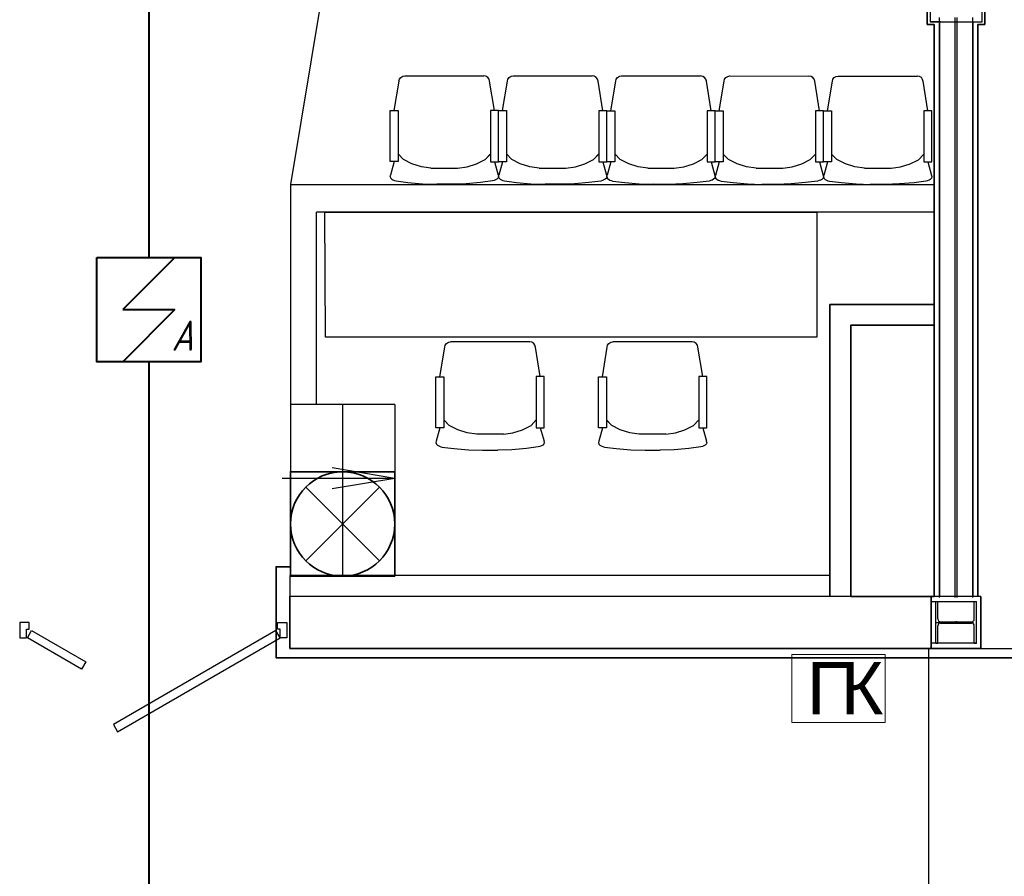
# Model space of a CAD drawing. Header units: millimetres. Extents: x -119471 to 297097, y -64331 to 65495.
# Tile 13 of 54: x -100768 to -96046, y -29320 to -25212. Entities that reach past the tile are written whole.
import ezdxf

# ---------------------------------------------------------------- set-up
doc = ezdxf.new("R2010")
doc.units = ezdxf.units.MM
doc.linetypes.add('GOST2.303 5', pattern=[75, 32.25, -21.5, 1.5, -19.75])
for name, color, linetype, lineweight in [('!В2 Пожар', 1, 'Continuous', 25), ('41 ПС датчики', 1, 'Continuous', 40), ('45 ДПЛС', 232, 'Continuous', 40), ('60 Оповещение', 213, 'Continuous', 35)]:
    doc.layers.add(name, color=color, linetype=linetype, lineweight=lineweight)
doc.styles.add('GOST 2.304', font='cs_gost2304.shx')
doc.styles.add('стиль1', font='arial.ttf')
doc.linetypes.add('GOST2.303 3', pattern='A,0,[1,Шадрино_стадия П_графич.часть1.Shx,S=0.394841,R=0,X=0,Y=0],-68.5,0', length=68.5)

# ---------------------------------------------------------------- blocks, each defined once
blk = doc.blocks.new('ПК')
at = {"layer": '!В2 Пожар', "color": 251, "lineweight": 13, "ltscale": 100, "true_color": 0x636466}
blk.add_lwpolyline([(447, 326.8), (0, 326.8), (0, 0), (447, 0)], close=True, dxfattribs=at)
at = {"layer": '!В2 Пожар', "color": 251, "ltscale": 100, "true_color": 0x636466, "char_height": 250, "attachment_point": 1, "style": 'стиль1'}
for s, insert in [('П', (71.7, 290.1)), ('К', (234.6, 290.1))]:
    blk.add_mtext(s, dxfattribs=dict(at, insert=insert))
blk = doc.blocks.new('A$C71DB1A2A')
at = {"layer": '41 ПС датчики', "color": 0, "ltscale": 20}
for p, q in [((125, 250), (-125, 0)), ((-125, 0), (125, 0)), ((125, 0), (-125, -250))]:
    blk.add_line(p, q, dxfattribs=at)
at = {"layer": '41 ПС датчики', "color": 0}
blk.add_lwpolyline([(-250, 250), (250, 250), (250, -250), (-250, -250)], close=True, dxfattribs=at)
at = {"layer": '41 ПС датчики', "color": 0, "style": 'GOST 2.304', "oblique": 15}
blk.add_text('А', height=145.3, dxfattribs=at).set_placement((108.3, -197.5))

msp = doc.modelspace()

# ---------------------------------------------------------------- linework, layer by layer
at = {"linetype": 'Continuous', "lineweight": 35}
for p, q in [((-96414.9, -24969.9), (-96414.9, -25234.9)), ((-96138.9, -24969.9), (-96138.9, -25234.9)), ((-96381.9, -25234.9), (-96414.9, -25234.9)), ((-96381.9, -25234.9), (-96381.9, -27977.5)), ((-96171.9, -25234.9), (-96171.9, -27977.5)), ((-96171.9, -25234.9), (-96138.9, -25234.9)), ((-99471.9, -27977.4), (-99472, -28227.4)), ((-99471.9, -27977.4), (-96157.9, -27977.5)), ((-99472, -28227.4), (-96157.9, -28227.4))]:
    msp.add_line(p, q, dxfattribs=at)
at = {"linetype": 'Continuous'}
for p, q in [((-99319.2, -25102.4), (-99469.2, -26002.4)), ((-96356.9, -27982.4), (-96356.9, -25202.4)), ((-96281.9, -27982.4), (-96281.9, -25202.4)), ((-96271.9, -27982.4), (-96271.9, -25202.4)), ((-96196.9, -27982.4), (-96196.9, -25202.4)), ((-96351.9, -25222.4), (-96401.9, -25222.4)), ((-96356.9, -25222.4), (-96356.9, -27977.4)), ((-96201.9, -25222.4), (-96151.9, -25222.4)), ((-96196.9, -25222.4), (-96196.9, -27977.4)), ((-98948.8, -25506.9), (-98946.6, -25497.1)), ((-98948.8, -25506.9), (-98946.6, -25497.1)), ((-98946.6, -25497.1), (-98940.3, -25488.8)), ((-98946.6, -25497.1), (-98940.3, -25488.8)), ((-98940.3, -25488.8), (-98931, -25483.2)), ((-98940.3, -25488.8), (-98931, -25483.3)), ((-98931, -25483.3), (-98921.1, -25481.5)), ((-98921.1, -25481.5), (-98541.5, -25481.7)), ((-98531.6, -25483.5), (-98541.5, -25481.7)), ((-98522.3, -25489), (-98531.6, -25483.5)), ((-98522.3, -25489), (-98531.6, -25483.5)), ((-98516.1, -25497.3), (-98522.3, -25489)), ((-98516.1, -25497.3), (-98522.3, -25489)), ((-98513.9, -25507.1), (-98516.1, -25497.3)), ((-98513.9, -25507.1), (-98516.1, -25497.3)), ((-98429.1, -25507.2), (-98426.9, -25497.4)), ((-98429.1, -25507.1), (-98426.9, -25497.4)), ((-98426.9, -25497.4), (-98420.6, -25489.1)), ((-98426.9, -25497.4), (-98420.6, -25489.1)), ((-98420.6, -25489.1), (-98411.3, -25483.5)), ((-98420.6, -25489.1), (-98411.3, -25483.5)), ((-98411.3, -25483.5), (-98401.4, -25481.8)), ((-98401.4, -25481.8), (-98021.8, -25482)), ((-98011.9, -25483.7), (-98021.8, -25482)), ((-98002.6, -25489.3), (-98011.9, -25483.7)), ((-98002.6, -25489.3), (-98011.9, -25483.7)), ((-97996.4, -25497.6), (-98002.6, -25489.3)), ((-97996.4, -25497.6), (-98002.6, -25489.3)), ((-97994.2, -25507.4), (-97996.4, -25497.6)), ((-97994.2, -25507.4), (-97996.4, -25497.6)), ((-97909.4, -25507.4), (-97907.2, -25497.6)), ((-97909.4, -25507.4), (-97907.2, -25497.6)), ((-97907.2, -25497.6), (-97900.9, -25489.3)), ((-97907.2, -25497.6), (-97900.9, -25489.3)), ((-97900.9, -25489.3), (-97891.6, -25483.8)), ((-97900.9, -25489.3), (-97891.6, -25483.8)), ((-97891.6, -25483.8), (-97881.7, -25482.1)), ((-97881.7, -25482.1), (-97502.1, -25482.3)), ((-97492.2, -25484), (-97502.1, -25482.3)), ((-97482.9, -25489.6), (-97492.2, -25484)), ((-97482.9, -25489.5), (-97492.2, -25484)), ((-97476.6, -25497.8), (-97482.9, -25489.5)), ((-97476.6, -25497.9), (-97482.9, -25489.6)), ((-97474.5, -25507.6), (-97476.6, -25497.8)), ((-97474.5, -25507.7), (-97476.6, -25497.9)), ((-97389.6, -25507.7), (-97387.4, -25497.9)), ((-97389.6, -25507.7), (-97387.4, -25497.9)), ((-97387.4, -25497.9), (-97381.2, -25489.6)), ((-97387.4, -25497.9), (-97381.2, -25489.6)), ((-97381.2, -25489.6), (-97371.9, -25484.1)), ((-97381.2, -25489.6), (-97371.9, -25484.1)), ((-97371.9, -25484.1), (-97362, -25482.3)), ((-97362, -25482.3), (-96982.4, -25482.5)), ((-96972.5, -25484.3), (-96982.4, -25482.5)), ((-96963.2, -25489.8), (-96972.5, -25484.3)), ((-96963.2, -25489.8), (-96972.5, -25484.3)), ((-96956.9, -25498.1), (-96963.2, -25489.8)), ((-96956.9, -25498.1), (-96963.2, -25489.8)), ((-96954.7, -25507.9), (-96956.9, -25498.1)), ((-96954.7, -25507.9), (-96956.9, -25498.1)), ((-96869.9, -25508), (-96867.7, -25498.2)), ((-96869.9, -25507.9), (-96867.7, -25498.2)), ((-96867.7, -25498.2), (-96861.5, -25489.9)), ((-96867.7, -25498.2), (-96861.5, -25489.9)), ((-96861.5, -25489.9), (-96852.2, -25484.3)), ((-96861.5, -25489.9), (-96852.2, -25484.3)), ((-96852.2, -25484.3), (-96842.3, -25482.6)), ((-96842.3, -25482.6), (-96462.6, -25482.8)), ((-96452.8, -25484.5), (-96462.6, -25482.8)), ((-96443.5, -25490.1), (-96452.8, -25484.5)), ((-96443.5, -25490.1), (-96452.8, -25484.5)), ((-96437.2, -25498.4), (-96443.5, -25490.1)), ((-96437.2, -25498.4), (-96443.5, -25490.1)), ((-96435, -25508.2), (-96437.2, -25498.4)), ((-96435, -25508.2), (-96437.2, -25498.4)), ((-98972, -25648.2), (-98948.7, -25506.7)), ((-98490.8, -25648.4), (-98513.9, -25506.9)), ((-98452.3, -25648.5), (-98429, -25506.9)), ((-97971.1, -25648.7), (-97994.2, -25507.1)), ((-97932.6, -25648.7), (-97909.3, -25507.2)), ((-97451.4, -25649), (-97474.5, -25507.4)), ((-97412.9, -25649), (-97389.6, -25507.5)), ((-96931.7, -25649.2), (-96954.8, -25507.7)), ((-96893.1, -25649.3), (-96869.9, -25507.7)), ((-96412, -25649.5), (-96435.1, -25507.9)), ((-99469.2, -26002.4), (-96381.9, -26002.4)), ((-98729.3, -26782.8), (-98727.1, -26773)), ((-98729.3, -26782.9), (-98727.1, -26773.1)), ((-98727.1, -26773), (-98720.9, -26764.7)), ((-98727.1, -26773.1), (-98720.9, -26764.8)), ((-98720.9, -26764.8), (-98711.5, -26759.2)), ((-98720.9, -26764.7), (-98711.5, -26759.2)), ((-98711.5, -26759.2), (-98701.7, -26757.5)), ((-98322, -26757.3), (-98701.7, -26757.5)), ((-98312.2, -26759), (-98322, -26757.3)), ((-98302.8, -26764.5), (-98312.2, -26759)), ((-98302.8, -26764.5), (-98312.2, -26759)), ((-98296.6, -26772.8), (-98302.8, -26764.5)), ((-98296.6, -26772.8), (-98302.8, -26764.5)), ((-98294.4, -26782.6), (-98296.6, -26772.8)), ((-98294.4, -26782.6), (-98296.6, -26772.8)), ((-97950.1, -26782.8), (-97948, -26773)), ((-97950.1, -26782.9), (-97948, -26773.1)), ((-97948, -26773), (-97941.7, -26764.7)), ((-97948, -26773.1), (-97941.7, -26764.8)), ((-97941.7, -26764.8), (-97932.4, -26759.2)), ((-97941.7, -26764.7), (-97932.4, -26759.2)), ((-97932.4, -26759.2), (-97922.5, -26757.5)), ((-97542.9, -26757.3), (-97922.5, -26757.5)), ((-97533, -26759), (-97542.9, -26757.3)), ((-97523.7, -26764.5), (-97533, -26759)), ((-97523.7, -26764.5), (-97533, -26759)), ((-97517.4, -26772.8), (-97523.7, -26764.5)), ((-97517.4, -26772.8), (-97523.7, -26764.5)), ((-97515.2, -26782.6), (-97517.4, -26772.8)), ((-97515.2, -26782.6), (-97517.4, -26772.8)), ((-98752.3, -26924.2), (-98729.2, -26782.6)), ((-98271.2, -26923.9), (-98294.4, -26782.4)), ((-97973.2, -26924.2), (-97950.1, -26782.6)), ((-97492, -26923.9), (-97515.3, -26782.4)), ((-99469.2, -27057.4), (-99469.2, -27877.4)), ((-98969.2, -27057.4), (-99469.2, -27057.4)), ((-99219.2, -27057.4), (-99219.2, -27877.4)), ((-98969.2, -27057.4), (-98969.2, -27877.4)), ((-98752.2, -27168.9), (-98770.1, -27234)), ((-98271, -27168.7), (-98253.1, -27233.7)), ((-97973.1, -27168.9), (-97991, -27234)), ((-97491.9, -27168.7), (-97473.9, -27233.7)), ((-98770.1, -27234), (-98771.5, -27239.7)), ((-98771.5, -27239.7), (-98769.4, -27247)), ((-98769.4, -27247), (-98763.9, -27252.8)), ((-98253.8, -27246.7), (-98259.3, -27252.5)), ((-98251.7, -27239.4), (-98253.8, -27246.7)), ((-98251.7, -27239.4), (-98253.1, -27233.7)), ((-97991, -27234), (-97992.3, -27239.7)), ((-97992.3, -27239.7), (-97990.3, -27247)), ((-97990.3, -27247), (-97984.8, -27252.8)), ((-97474.6, -27246.7), (-97480.1, -27252.5)), ((-97472.6, -27239.4), (-97474.6, -27246.7)), ((-97472.6, -27239.4), (-97473.9, -27233.7)), ((-98763.9, -27252.8), (-98757.7, -27256.5)), ((-98757.7, -27256.5), (-98750.7, -27259.2)), ((-98750.7, -27259.2), (-98742.6, -27261.4)), ((-98742.6, -27261.4), (-98685.6, -27268.6)), ((-98685.6, -27268.6), (-98615.7, -27274.6)), ((-98685.6, -27268.6), (-98615.7, -27274.6)), ((-98615.7, -27274.6), (-98547.9, -27277.1)), ((-98547.9, -27277.1), (-98475.2, -27277)), ((-98407.4, -27274.5), (-98475.2, -27277)), ((-98337.5, -27268.4), (-98407.4, -27274.5)), ((-98280.6, -27261.2), (-98337.5, -27268.4)), ((-98272.5, -27258.9), (-98280.6, -27261.2)), ((-98265.5, -27256.3), (-98272.5, -27258.9)), ((-98259.3, -27252.5), (-98265.5, -27256.3)), ((-97984.8, -27252.8), (-97978.5, -27256.5)), ((-97978.5, -27256.5), (-97971.6, -27259.2)), ((-97971.6, -27259.2), (-97963.4, -27261.4)), ((-97963.4, -27261.4), (-97906.5, -27268.6)), ((-97906.5, -27268.6), (-97836.6, -27274.6)), ((-97906.5, -27268.6), (-97836.6, -27274.6)), ((-97836.6, -27274.6), (-97768.8, -27277.1)), ((-97768.8, -27277.1), (-97696.1, -27277)), ((-97628.3, -27274.5), (-97696.1, -27277)), ((-97558.4, -27268.4), (-97628.3, -27274.5)), ((-97501.4, -27261.2), (-97558.4, -27268.4)), ((-97493.3, -27258.9), (-97501.4, -27261.2)), ((-97486.4, -27256.3), (-97493.3, -27258.9)), ((-97480.1, -27252.5), (-97486.4, -27256.3)), ((-99471.9, -28002.4), (-99471.9, -28002.4)), ((-96395.9, -28202.4), (-96395.9, -28002.4)), ((-96395.9, -28002.4), (-96187.4, -28002.4)), ((-96374.4, -28002.4), (-96364.4, -28002.4)), ((-96374.4, -28202.4), (-96374.4, -28002.4)), ((-96364.4, -28086.1), (-96364.4, -28002.4)), ((-96189.4, -28086.1), (-96189.4, -28002.4)), ((-96189.4, -28002.4), (-96179.4, -28002.4)), ((-96179.4, -28202.4), (-96179.4, -28002.4)), ((-96157.9, -27977.5), (-96157.9, -28227.4)), ((-96157.9, -27982.4), (-96157.9, -28227.4)), ((-99472, -28102.4), (-99472, -28176.4)), ((-96364.4, -28202.4), (-96364.4, -28118.6)), ((-96351.4, -28099.1), (-96202.4, -28099.1)), ((-96351.4, -28105.6), (-96202.4, -28105.6)), ((-96189.4, -28202.4), (-96189.4, -28118.6)), ((-99472, -28202.4), (-99472, -28202.4)), ((-99472, -28227.4), (-96157.9, -28227.4)), ((-96408.4, -28227.4), (-96408.4, -32702)), ((-96177.9, -28202.4), (-96395.9, -28202.4)), ((-96374.4, -28202.4), (-96364.4, -28202.4)), ((-96189.4, -28202.4), (-96179.4, -28202.4)), ((-96157.9, -28227.4), (-94669, -28227.4))]:
    msp.add_line(p, q, dxfattribs=at)
for p, q in [((-98927.5, -25882.3), (-98952.8, -25855.7)), ((-98535.5, -25882.5), (-98510.2, -25855.9)), ((-98535.5, -25882.5), (-98512.2, -25858)), ((-98407.8, -25882.6), (-98433.1, -25855.9)), ((-98015.8, -25882.8), (-97990.5, -25856.2)), ((-98015.8, -25882.8), (-97992.4, -25858.2)), ((-97888.1, -25882.9), (-97913.4, -25856.2)), ((-97496.1, -25883.1), (-97470.8, -25856.4)), ((-97496.1, -25883.1), (-97472.7, -25858.5)), ((-97368.4, -25883.1), (-97393.7, -25856.5)), ((-96976.4, -25883.3), (-96951.1, -25856.7)), ((-96976.4, -25883.3), (-96953, -25858.8)), ((-96848.7, -25883.4), (-96874, -25856.7)), ((-96456.7, -25883.6), (-96431.3, -25857)), ((-96456.7, -25883.6), (-96433.3, -25859)), ((-98972.1, -25892.9), (-98990.1, -25958)), ((-98886.6, -25903), (-98927.5, -25882.3)), ((-98841, -25917.5), (-98886.6, -25903)), ((-98795.4, -25923.6), (-98841, -25917.5)), ((-98795.4, -25923.6), (-98667.7, -25923.6)), ((-98667.7, -25923.6), (-98622.1, -25917.6)), ((-98622.1, -25917.6), (-98576.5, -25903.1)), ((-98576.5, -25903.1), (-98535.5, -25882.5)), ((-98576.5, -25903.1), (-98535.5, -25882.5)), ((-98490.9, -25893.2), (-98473, -25958.3)), ((-98452.4, -25893.2), (-98470.4, -25958.2)), ((-98366.9, -25903.2), (-98407.8, -25882.6)), ((-98321.3, -25917.8), (-98366.9, -25903.2)), ((-98275.7, -25923.8), (-98321.3, -25917.8)), ((-98275.7, -25923.8), (-98148, -25923.9)), ((-98148, -25923.9), (-98102.4, -25917.9)), ((-98102.4, -25917.9), (-98056.8, -25903.4)), ((-98056.8, -25903.4), (-98015.8, -25882.8)), ((-98056.8, -25903.4), (-98015.8, -25882.8)), ((-97971.2, -25893.4), (-97953.3, -25958.5)), ((-97932.7, -25893.5), (-97950.7, -25958.5)), ((-97847.2, -25903.5), (-97888.1, -25882.9)), ((-97801.6, -25918.1), (-97847.2, -25903.5)), ((-97755.9, -25924.1), (-97801.6, -25918.1)), ((-97755.9, -25924.1), (-97628.3, -25924.2)), ((-97628.3, -25924.2), (-97582.7, -25918.2)), ((-97582.7, -25918.2), (-97537, -25903.7)), ((-97537, -25903.7), (-97496.1, -25883.1)), ((-97537, -25903.7), (-97496.1, -25883.1)), ((-97451.5, -25893.7), (-97433.6, -25958.8)), ((-97413, -25893.7), (-97431, -25958.8)), ((-97327.5, -25903.8), (-97368.4, -25883.1)), ((-97281.9, -25918.3), (-97327.5, -25903.8)), ((-97236.2, -25924.4), (-97281.9, -25918.3)), ((-97236.2, -25924.4), (-97108.6, -25924.4)), ((-97108.6, -25924.4), (-97063, -25918.4)), ((-97063, -25918.4), (-97017.3, -25903.9)), ((-97017.3, -25903.9), (-96976.4, -25883.3)), ((-97017.3, -25903.9), (-96976.4, -25883.3)), ((-96931.8, -25894), (-96913.9, -25959.1)), ((-96893.3, -25894), (-96911.2, -25959)), ((-96807.7, -25904), (-96848.7, -25883.4)), ((-96762.1, -25918.6), (-96807.7, -25904)), ((-96716.5, -25924.6), (-96762.1, -25918.6)), ((-96716.5, -25924.6), (-96588.9, -25924.7)), ((-96588.9, -25924.7), (-96543.2, -25918.7)), ((-96543.2, -25918.7), (-96497.6, -25904.2)), ((-96497.6, -25904.2), (-96456.7, -25883.6)), ((-96497.6, -25904.2), (-96456.7, -25883.6)), ((-96412.1, -25894.3), (-96394.2, -25959.3)), ((-98991.4, -25963.7), (-98990.1, -25958)), ((-98991.4, -25963.7), (-98989.4, -25971)), ((-98989.4, -25971), (-98983.9, -25976.8)), ((-98473.7, -25971.3), (-98479.3, -25977.1)), ((-98471.7, -25963.9), (-98473.7, -25971.3)), ((-98473, -25958.3), (-98471.7, -25964)), ((-98471.7, -25963.9), (-98470.4, -25958.2)), ((-98471.7, -25963.9), (-98469.7, -25971.3)), ((-98469.7, -25971.3), (-98464.2, -25977.1)), ((-97954, -25971.5), (-97959.5, -25977.3)), ((-97952, -25964.2), (-97954, -25971.5)), ((-97953.3, -25958.5), (-97952, -25964.2)), ((-97952, -25964.2), (-97950.7, -25958.5)), ((-97952, -25964.2), (-97950, -25971.5)), ((-97950, -25971.5), (-97944.5, -25977.3)), ((-97434.3, -25971.8), (-97439.8, -25977.6)), ((-97432.3, -25964.5), (-97434.3, -25971.8)), ((-97433.6, -25958.8), (-97432.3, -25964.5)), ((-97432.3, -25964.5), (-97431, -25958.8)), ((-97432.3, -25964.5), (-97430.3, -25971.8)), ((-97430.3, -25971.8), (-97424.7, -25977.6)), ((-96914.6, -25972.1), (-96920.1, -25977.9)), ((-96912.6, -25964.7), (-96914.6, -25972.1)), ((-96913.9, -25959.1), (-96912.6, -25964.8)), ((-96912.6, -25964.7), (-96911.2, -25959)), ((-96912.6, -25964.7), (-96910.6, -25972.1)), ((-96910.6, -25972.1), (-96905, -25977.9)), ((-96394.9, -25972.3), (-96400.4, -25978.1)), ((-96392.9, -25965), (-96394.9, -25972.3)), ((-96394.2, -25959.3), (-96392.9, -25965)), ((-98983.9, -25976.8), (-98977.6, -25980.5)), ((-98977.6, -25980.5), (-98970.7, -25983.2)), ((-98970.7, -25983.2), (-98962.6, -25985.5)), ((-98962.6, -25985.5), (-98905.6, -25992.7)), ((-98905.6, -25992.7), (-98835.7, -25998.7)), ((-98835.7, -25998.7), (-98767.9, -26001.3)), ((-98695.2, -26001.3), (-98767.9, -26001.3)), ((-98627.4, -25998.8), (-98695.2, -26001.3)), ((-98557.5, -25992.8), (-98627.4, -25998.8)), ((-98557.5, -25992.8), (-98627.4, -25998.8)), ((-98500.6, -25985.7), (-98557.5, -25992.8)), ((-98492.5, -25983.4), (-98500.6, -25985.7)), ((-98485.5, -25980.8), (-98492.5, -25983.4)), ((-98479.3, -25977.1), (-98485.5, -25980.8)), ((-98464.2, -25977.1), (-98457.9, -25980.8)), ((-98457.9, -25980.8), (-98451, -25983.5)), ((-98451, -25983.5), (-98442.9, -25985.7)), ((-98442.9, -25985.7), (-98385.9, -25992.9)), ((-98385.9, -25992.9), (-98316, -25999)), ((-98316, -25999), (-98248.2, -26001.6)), ((-98175.5, -26001.6), (-98248.2, -26001.6)), ((-98107.7, -25999.1), (-98175.5, -26001.6)), ((-98037.8, -25993.1), (-98107.7, -25999.1)), ((-98037.8, -25993.1), (-98107.7, -25999.1)), ((-97980.9, -25986), (-98037.8, -25993.1)), ((-97972.8, -25983.7), (-97980.9, -25986)), ((-97965.8, -25981), (-97972.8, -25983.7)), ((-97959.5, -25977.3), (-97965.8, -25981)), ((-97944.5, -25977.3), (-97938.2, -25981.1)), ((-97938.2, -25981.1), (-97931.3, -25983.7)), ((-97931.3, -25983.7), (-97923.2, -25986)), ((-97923.2, -25986), (-97866.2, -25993.2)), ((-97866.2, -25993.2), (-97796.3, -25999.3)), ((-97796.3, -25999.3), (-97728.5, -26001.8)), ((-97655.8, -26001.9), (-97728.5, -26001.8)), ((-97588, -25999.4), (-97655.8, -26001.9)), ((-97518.1, -25993.4), (-97588, -25999.4)), ((-97518.1, -25993.4), (-97588, -25999.4)), ((-97461.1, -25986.2), (-97518.1, -25993.4)), ((-97453, -25984), (-97461.1, -25986.2)), ((-97446.1, -25981.3), (-97453, -25984)), ((-97439.8, -25977.6), (-97446.1, -25981.3)), ((-97424.7, -25977.6), (-97418.5, -25981.3)), ((-97418.5, -25981.3), (-97411.5, -25984)), ((-97411.5, -25984), (-97403.4, -25986.3)), ((-97403.4, -25986.3), (-97346.5, -25993.5)), ((-97346.5, -25993.5), (-97276.6, -25999.5)), ((-97276.6, -25999.5), (-97208.8, -26002.1)), ((-97136.1, -26002.1), (-97208.8, -26002.1)), ((-97068.3, -25999.6), (-97136.1, -26002.1)), ((-96998.4, -25993.6), (-97068.3, -25999.6)), ((-96998.4, -25993.7), (-97068.3, -25999.6)), ((-96941.4, -25986.5), (-96998.4, -25993.6)), ((-96933.3, -25984.2), (-96941.4, -25986.5)), ((-96926.4, -25981.6), (-96933.3, -25984.2)), ((-96920.1, -25977.9), (-96926.4, -25981.6)), ((-96905, -25977.9), (-96898.8, -25981.6)), ((-96898.8, -25981.6), (-96891.8, -25984.3)), ((-96891.8, -25984.3), (-96883.7, -25986.5)), ((-96883.7, -25986.5), (-96826.8, -25993.7)), ((-96826.8, -25993.7), (-96756.9, -25999.8)), ((-96756.9, -25999.8), (-96689.1, -26002.4)), ((-96616.4, -26002.4), (-96689.1, -26002.4)), ((-96548.6, -25999.9), (-96616.4, -26002.4)), ((-96478.7, -25993.9), (-96548.6, -25999.9)), ((-96478.7, -25993.9), (-96548.6, -25999.9)), ((-96421.7, -25986.8), (-96478.7, -25993.9)), ((-96413.6, -25984.5), (-96421.7, -25986.8)), ((-96406.7, -25981.8), (-96413.6, -25984.5)), ((-96400.4, -25978.1), (-96406.7, -25981.8)), ((-98707.7, -27158.3), (-98733, -27131.6)), ((-98707.7, -27158.3), (-98731, -27133.7)), ((-98315.6, -27158.1), (-98290.3, -27131.4)), ((-97928.5, -27158.3), (-97953.8, -27131.6)), ((-97928.5, -27158.3), (-97951.9, -27133.7)), ((-97536.5, -27158.1), (-97511.2, -27131.4)), ((-98666.7, -27178.9), (-98707.7, -27158.3)), ((-98666.7, -27178.9), (-98707.7, -27158.3)), ((-98621.1, -27193.4), (-98666.7, -27178.9)), ((-98575.4, -27199.4), (-98621.1, -27193.4)), ((-98447.8, -27199.3), (-98575.4, -27199.4)), ((-98447.8, -27199.3), (-98402.2, -27193.3)), ((-98402.2, -27193.3), (-98356.6, -27178.7)), ((-98356.6, -27178.7), (-98315.6, -27158.1)), ((-97887.5, -27178.9), (-97928.5, -27158.3)), ((-97887.5, -27178.9), (-97928.5, -27158.3)), ((-97841.9, -27193.4), (-97887.5, -27178.9)), ((-97796.3, -27199.4), (-97841.9, -27193.4)), ((-97668.6, -27199.3), (-97796.3, -27199.4)), ((-97668.6, -27199.3), (-97623, -27193.3)), ((-97623, -27193.3), (-97577.4, -27178.7)), ((-97577.4, -27178.7), (-97536.5, -27158.1))]:
    msp.add_line(p, q)
at = {"linetype": 'GOST2.303 3'}
for p, q in [((-98969.2, -27411.8), (-99269.6, -27361.5)), ((-99469.2, -27411.8), (-99509.2, -27411.8)), ((-98969.2, -27411.8), (-99469.2, -27411.8)), ((-98969.2, -27411.8), (-99269.6, -27462.1))]:
    msp.add_line(p, q, dxfattribs=at)
at = {"linetype": 'GOST2.303 5'}
for p, q in [((-96276.9, -28097.1), (-96276.9, -28107.6)), ((-96376.4, -28102.4), (-96177.4, -28102.4))]:
    msp.add_line(p, q, dxfattribs=at)
at = {"linetype": 'Continuous', "flags": 128}
for points in [[(-96151.9, -24982.4), (-96401.9, -24982.4), (-96401.9, -25222.4), (-96151.9, -25222.4)], [(-96944.2, -26735.4), (-99301.4, -26735.4), (-99303.7, -26135.4), (-96944.2, -26137)], [(-96881.8, -27877.4), (-99471.9, -27877.4), (-99471.9, -27977.4), (-96881.8, -27977.4)], [(-100768, -28102.4), (-100768, -28176.4), (-100735, -28176.4), (-100735, -28134.4), (-100723, -28134.4), (-100723, -28102.4)], [(-100711, -28141.8), (-100451.2, -28291.8), (-100471.2, -28326.4), (-100731, -28176.4)], [(-99539, -28141.8), (-100318.4, -28591.8), (-100298.4, -28626.4), (-99519, -28176.4)], [(-99486, -28102.4), (-99486, -28176.4), (-99519, -28176.4), (-99519, -28134.4), (-99531, -28134.4), (-99531, -28102.4)]]:
    msp.add_lwpolyline(points, close=True, dxfattribs=at)
at = {"flags": 128}
for points in [[(-98991.3, -25648.2), (-98952.7, -25648.2), (-98952.8, -25892.9), (-98991.4, -25892.9)], [(-98471.5, -25648.5), (-98510.1, -25648.4), (-98510.2, -25893.2), (-98471.7, -25893.2)], [(-98471.5, -25648.5), (-98433, -25648.5), (-98433.1, -25893.2), (-98471.7, -25893.2)], [(-97951.8, -25648.7), (-97990.4, -25648.7), (-97990.5, -25893.4), (-97952, -25893.5)], [(-97951.8, -25648.7), (-97913.3, -25648.7), (-97913.4, -25893.5), (-97952, -25893.5)], [(-97432.1, -25649), (-97470.7, -25649), (-97470.8, -25893.7), (-97432.2, -25893.7)], [(-97432.1, -25649), (-97393.6, -25649), (-97393.7, -25893.7), (-97432.2, -25893.7)], [(-96912.4, -25649.3), (-96950.9, -25649.2), (-96951.1, -25894), (-96912.5, -25894)], [(-96912.4, -25649.3), (-96873.9, -25649.3), (-96874, -25894), (-96912.5, -25894)], [(-96392.7, -25649.5), (-96431.2, -25649.5), (-96431.4, -25894.2), (-96392.8, -25894.3)], [(-98771.6, -26924.2), (-98733.1, -26924.2), (-98733, -27168.9), (-98771.5, -27168.9)], [(-98251.9, -26923.9), (-98290.4, -26923.9), (-98290.3, -27168.7), (-98251.8, -27168.7)], [(-97992.5, -26924.2), (-97953.9, -26924.2), (-97953.8, -27168.9), (-97992.3, -27168.9)], [(-97472.8, -26923.9), (-97511.3, -26923.9), (-97511.2, -27168.7), (-97472.6, -27168.7)]]:
    msp.add_lwpolyline(points, close=True, dxfattribs=at)
at = {"linetype": 'Continuous', "flags": 128}
for points in [[(-99469.2, -26002.4), (-96381.9, -26002.4), (-96381.9, -26135.7), (-99344.2, -26135.7)], [(-99469.2, -26002.4), (-99469.2, -27057.4)], [(-99344.2, -27057.4), (-99344.2, -26135.7)], [(-96381.9, -27977.5), (-96781.9, -27977.4), (-96781.9, -26677.4), (-96381.9, -26677.4)], [(-96381.9, -27977.5), (-96781.9, -27977.5), (-96781.9, -26677.5), (-96381.9, -26677.5)]]:
    msp.add_lwpolyline(points, dxfattribs=at)
at = {"linetype": 'Continuous', "lineweight": 35, "flags": 128}
for points in [[(-96881.8, -26577.4), (-96381.9, -26577.4), (-96381.9, -27977.5), (-96881.8, -27977.4)], [(-96157.9, -27977.5), (-96395.9, -27977.4), (-96395.9, -28227.4), (-96157.9, -28227.4)]]:
    msp.add_lwpolyline(points, close=True, dxfattribs=at)
msp.add_lwpolyline([(-96381.9, -27977.5), (-96781.9, -27977.5), (-96781.9, -26677.5), (-96381.9, -26677.5)], dxfattribs=at)
at = {"linetype": 'Continuous'}
for centre, start, end in [((-96351.4, -28086.1), 180, 270), ((-96202.4, -28086.1), 270, 0), ((-96351.4, -28118.6), 90, 180), ((-96202.4, -28118.6), 0, 90)]:
    msp.add_arc(centre, 13, start, end, dxfattribs=at)
at = {"layer": '45 ДПЛС', "ltscale": 100}
for p, q in [((-100148.5, -20852.4), (-100148.5, -26352.4)), ((-100148.5, -26852.4), (-100148.5, -30048.7))]:
    msp.add_line(p, q, dxfattribs=at)
at = {"layer": '60 Оповещение'}
for p, q in [((-99042.4, -27453.5), (-99396, -27807)), ((-99042.4, -27807), (-99396, -27453.5))]:
    msp.add_line(p, q, dxfattribs=at)
msp.add_lwpolyline([(-98969.2, -27380.2), (-99469.2, -27380.2), (-99469.2, -27880.2), (-98969.2, -27880.2)], close=True, dxfattribs=at)
at = {"layer": '60 Оповещение', "ltscale": 100}
msp.add_lwpolyline([(-94800.6, -28271.7), (-99538.6, -28271.7), (-99538.6, -27835.6), (-99469.2, -27835.6)], dxfattribs=at)
at = {"layer": '60 Оповещение'}
msp.add_circle((-99219.2, -27630.2), 250, dxfattribs=at)

# ---------------------------------------------------------------- block references
at = {"linetype": 'ByBlock'}
msp.add_blockref('ПК', (-97064.1, -28582.9), dxfattribs=at)
at = {"layer": '41 ПС датчики', "lineweight": 35, "ltscale": 100}
msp.add_blockref('A$C71DB1A2A', (-100148.5, -26602.4), dxfattribs=at)

doc.saveas('drawing.dxf')
